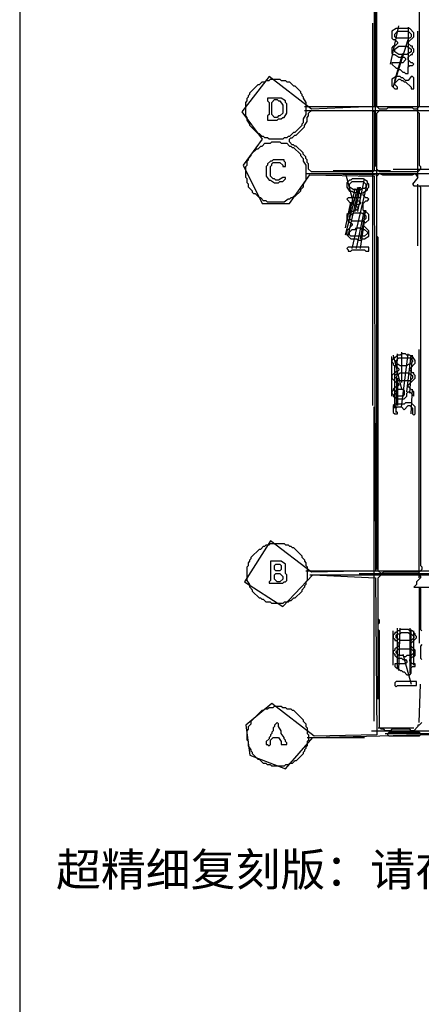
# Model space of a CAD drawing. Header units: millimetres. Extents: x -171 to 29168, y -21389 to 9617.
# Tile 39 of 60: x -171 to 1721, y 1143 to 5779. Entities that reach past the tile are written whole.
import ezdxf

# ---------------------------------------------------------------- set-up
doc = ezdxf.new("R2010")
doc.units = ezdxf.units.MM
for name, color, linetype in [('REFERENCE_FRAME', 3, 'Continuous'), ('REFERENCE_TEXT', 2, 'Continuous'), ('TRACE_CONTOUR_FINE', 8, 'Continuous'), ('TRACE_CONTOUR_MAJOR', 7, 'Continuous'), ('TRACE_DARK_PIXELS', 250, 'Continuous'), ('TRACE_STRAIGHT_LINES', 4, 'Continuous')]:
    doc.layers.add(name, color=color, linetype=linetype)
doc.styles.add('CHINESE', font='simhei.ttf')

msp = doc.modelspace()

# ---------------------------------------------------------------- linework, layer by layer
at = {"layer": 'REFERENCE_FRAME'}
msp.add_lwpolyline([(-170.6, -170.6), (8570.6, -170.6), (8570.6, 8699.2), (-170.6, 8699.2)], close=True, dxfattribs=at)
at = {"layer": 'TRACE_CONTOUR_FINE'}
msp.add_lwpolyline([(1415, 4920.4), (1421.4, 4926.8), (1427.9, 4926.8), (1434.3, 4920.4), (1434.3, 4913.9), (1427.9, 4907.5), (1421.4, 4907.5), (1415, 4913.9)], close=True, dxfattribs=at)
at = {"layer": 'TRACE_CONTOUR_MAJOR'}
for points in [[(1498.6, 6213.2), (1498.6, 5370.6), (1202.8, 5357.7), (1003.4, 5512.1), (874.7, 5344.9), (971.2, 5216.2), (881.2, 5094), (971.2, 4913.9), (1099.8, 4913.9), (1196.3, 5049), (1498.6, 5042.6), (1505.1, 3183.8), (1202.8, 3177.3), (1009.8, 3325.3), (887.6, 3132.3), (1067.7, 3016.5), (1209.2, 3164.5), (1505.1, 3151.6), (1511.5, 2411.9), (1215.6, 2405.5), (1016.2, 2559.9), (894, 2457), (913.3, 2315.5), (1080.6, 2251.1), (1209.2, 2399.1), (2219, 2424.8)], [(1723.7, 2469.8), (1710.9, 2457), (1704.4, 2457), (1704.4, 2450.5), (1685.1, 2431.2), (1672.3, 2431.2), (1665.8, 2437.7), (1582.2, 2437.7), (1575.8, 2431.2), (1550.1, 2431.2), (1543.6, 2437.7), (1530.8, 2437.7), (1524.3, 2444.1), (1524.3, 2900.8), (1517.9, 2907.2), (1517.9, 2932.9), (1524.3, 2939.4), (1524.3, 2952.2), (1517.9, 2958.7), (1517.9, 3151.6), (1530.8, 3164.5), (1710.9, 3164.5), (1717.3, 3158), (1717.3, 3151.6), (1698, 3132.3), (1698, 3119.4), (1685.1, 3106.6), (1710.9, 3106.6), (1717.3, 3100.2), (1717.3, 2907.2), (1723.7, 2900.8)], [(1723.7, 2836.4), (1717.3, 2830), (1717.3, 2772.1), (1723.7, 2765.7)]]:
    msp.add_lwpolyline(points, dxfattribs=at)
for points in [[(1511.5, 6219.6), (1704.4, 6219.6), (1710.9, 6213.2), (1710.9, 6206.7), (1691.6, 6193.9), (1691.6, 6181), (1685.1, 6174.6), (1678.7, 6174.6), (1678.7, 6168.1), (1698, 6168.1), (1710.9, 6155.3), (1710.9, 5370.6), (1698, 5357.7), (1685.1, 5357.7), (1678.7, 5364.2), (1562.9, 5364.2), (1556.5, 5357.7), (1524.3, 5357.7), (1511.5, 5370.6), (1511.5, 6052.4), (1505.1, 6058.8), (1505.1, 6213.2)], [(1601.5, 5737.2), (1582.2, 5724.3), (1582.2, 5692.2), (1588.7, 5685.8), (1595.1, 5685.8), (1608, 5672.9), (1608, 5666.5), (1595.1, 5653.6), (1588.7, 5653.6), (1582.2, 5647.2), (1582.2, 5621.4), (1588.7, 5615), (1595.1, 5615), (1614.4, 5602.1), (1640.1, 5602.1), (1646.6, 5595.7), (1646.6, 5589.3), (1633.7, 5576.4), (1582.2, 5576.4), (1582.2, 5570), (1601.5, 5550.7), (1608, 5550.7), (1614.4, 5544.3), (1620.8, 5544.3), (1633.7, 5531.4), (1640.1, 5531.4), (1646.6, 5525), (1659.4, 5525), (1659.4, 5557.1), (1665.8, 5563.6), (1678.7, 5563.6), (1685.1, 5570), (1678.7, 5576.4), (1672.3, 5576.4), (1659.4, 5589.3), (1659.4, 5602.1), (1672.3, 5615), (1678.7, 5615), (1678.7, 5621.4), (1685.1, 5627.9), (1685.1, 5640.7), (1678.7, 5647.2), (1678.7, 5653.6), (1672.3, 5653.6), (1659.4, 5666.5), (1659.4, 5672.9), (1685.1, 5698.6), (1685.1, 5717.9), (1665.8, 5737.2)], [(1595.1, 5711.5), (1608, 5724.3), (1659.4, 5724.3), (1672.3, 5711.5), (1672.3, 5698.6), (1665.8, 5692.2), (1601.5, 5692.2), (1595.1, 5698.6)], [(1595.1, 5640.7), (1614.4, 5653.6), (1653, 5653.6), (1672.3, 5640.7), (1672.3, 5627.9), (1653, 5615), (1614.4, 5615), (1595.1, 5627.9)], [(1009.8, 5499.2), (1054.8, 5499.2), (1061.3, 5492.8), (1080.6, 5492.8), (1087, 5486.4), (1099.8, 5486.4), (1119.1, 5467.1), (1125.6, 5467.1), (1151.3, 5441.3), (1151.3, 5434.9), (1157.7, 5428.5), (1157.7, 5422.1), (1164.2, 5415.6), (1164.2, 5409.2), (1177, 5389.9), (1177, 5332), (1164.2, 5312.7), (1164.2, 5293.4), (1157.7, 5287), (1157.7, 5280.6), (1125.6, 5248.4), (1119.1, 5248.4), (1099.8, 5229.1), (1093.4, 5229.1), (1087, 5222.7), (1074.1, 5222.7), (1067.7, 5216.2), (1003.4, 5216.2), (996.9, 5222.7), (984.1, 5222.7), (977.6, 5229.1), (971.2, 5229.1), (958.3, 5242), (951.9, 5242), (913.3, 5280.6), (913.3, 5287), (900.5, 5306.3), (900.5, 5319.1), (894, 5325.6), (894, 5389.9), (900.5, 5396.3), (900.5, 5409.2), (906.9, 5415.6), (906.9, 5422.1), (913.3, 5428.5), (913.3, 5434.9), (951.9, 5473.5), (958.3, 5473.5), (971.2, 5486.4), (984.1, 5486.4), (990.5, 5492.8), (1003.4, 5492.8)], [(1582.2, 5499.2), (1582.2, 5467.1), (1595.1, 5454.2), (1608, 5454.2), (1608, 5460.6), (1595.1, 5473.5), (1595.1, 5479.9), (1614.4, 5499.2), (1620.8, 5499.2), (1627.3, 5492.8), (1633.7, 5492.8), (1640.1, 5486.4), (1646.6, 5486.4), (1672.3, 5460.6), (1672.3, 5454.2), (1685.1, 5454.2), (1685.1, 5505.7), (1678.7, 5512.1), (1672.3, 5512.1), (1659.4, 5492.8), (1646.6, 5492.8), (1633.7, 5505.7), (1627.3, 5505.7), (1620.8, 5512.1), (1601.5, 5512.1)], [(996.9, 5409.2), (996.9, 5396.3), (1003.4, 5389.9), (1003.4, 5332), (996.9, 5325.6), (996.9, 5306.3), (1042, 5306.3), (1048.4, 5312.7), (1061.3, 5312.7), (1067.7, 5319.1), (1074.1, 5319.1), (1087, 5338.4), (1087, 5383.5), (1080.6, 5389.9), (1080.6, 5396.3), (1061.3, 5409.2)], [(1029.1, 5402.8), (1042, 5402.8), (1048.4, 5396.3), (1054.8, 5396.3), (1067.7, 5377), (1067.7, 5338.4), (1054.8, 5325.6), (1048.4, 5325.6), (1042, 5319.1), (1029.1, 5319.1), (1016.2, 5332), (1016.2, 5389.9)], [(1099.8, 5216.2), (1106.3, 5222.7), (1112.7, 5222.7), (1125.6, 5235.5), (1132, 5235.5), (1170.6, 5274.1), (1170.6, 5280.6), (1183.5, 5299.8), (1183.5, 5319.1), (1189.9, 5325.6), (1189.9, 5338.4), (1202.8, 5351.3), (1492.2, 5351.3), (1498.6, 5344.9), (1498.6, 5068.3), (1492.2, 5061.9), (1202.8, 5061.9), (1189.9, 5074.7), (1189.9, 5100.5), (1183.5, 5106.9), (1183.5, 5119.8), (1177, 5126.2), (1177, 5132.6), (1164.2, 5145.5), (1164.2, 5151.9), (1132, 5184.1), (1125.6, 5184.1), (1119.1, 5190.5), (1112.7, 5190.5), (1099.8, 5203.4)], [(1524.3, 5351.3), (1698, 5351.3), (1710.9, 5338.4), (1710.9, 5094), (1717.3, 5087.6), (1717.3, 5074.7), (1704.4, 5061.9), (1524.3, 5061.9), (1511.5, 5074.7), (1511.5, 5338.4)], [(984.1, 5196.9), (1009.8, 5196.9), (1016.2, 5203.4), (1054.8, 5203.4), (1061.3, 5196.9), (1087, 5196.9), (1099.8, 5184.1), (1106.3, 5184.1), (1112.7, 5177.6), (1119.1, 5177.6), (1151.3, 5145.5), (1151.3, 5139.1), (1164.2, 5126.2), (1164.2, 5113.3), (1177, 5094), (1177, 5023.3), (1164.2, 5004), (1164.2, 4991.1), (1151.3, 4978.3), (1151.3, 4971.8), (1125.6, 4946.1), (1119.1, 4946.1), (1112.7, 4939.7), (1106.3, 4939.7), (1099.8, 4933.2), (1093.4, 4933.2), (1074.1, 4920.4), (996.9, 4920.4), (990.5, 4926.8), (977.6, 4926.8), (964.8, 4939.7), (958.3, 4939.7), (939.1, 4959), (932.6, 4959), (926.2, 4965.4), (926.2, 4971.8), (906.9, 4991.1), (906.9, 5004), (900.5, 5010.4), (900.5, 5029.7), (894, 5036.1), (894, 5087.6), (900.5, 5094), (900.5, 5113.3), (906.9, 5119.8), (906.9, 5126.2), (919.8, 5139.1), (919.8, 5145.5), (945.5, 5171.2), (951.9, 5171.2), (964.8, 5184.1), (971.2, 5184.1)], [(1074.1, 5119.8), (1022.7, 5119.8), (1016.2, 5113.3), (1009.8, 5113.3), (996.9, 5100.5), (996.9, 5094), (990.5, 5087.6), (990.5, 5042.6), (1003.4, 5023.3), (1009.8, 5023.3), (1029.1, 5010.4), (1048.4, 5010.4), (1054.8, 5016.8), (1067.7, 5016.8), (1080.6, 5029.7), (1080.6, 5036.1), (1067.7, 5036.1), (1048.4, 5023.3), (1035.5, 5023.3), (1029.1, 5029.7), (1022.7, 5029.7), (1009.8, 5042.6), (1009.8, 5087.6), (1016.2, 5094), (1016.2, 5100.5), (1022.7, 5106.9), (1054.8, 5106.9), (1067.7, 5094), (1067.7, 5087.6), (1080.6, 5087.6), (1080.6, 5106.9), (1074.1, 5113.3)], [(1524.3, 5055.4), (1537.2, 5049), (1678.7, 5049), (1691.6, 5055.4), (1704.4, 5036.1), (1678.7, 5004), (1685.1, 4997.5), (1710.9, 4997.5), (1717.3, 4991.1), (1717.3, 3209.5), (1723.7, 3203.1), (1723.7, 3190.2), (1710.9, 3177.3), (1543.6, 3177.3), (1530.8, 3170.9), (1517.9, 3183.8), (1517.9, 4753.1), (1511.5, 4759.6), (1511.5, 5042.6)], [(1395.7, 5029.7), (1389.3, 5023.3), (1382.8, 5023.3), (1370, 5010.4), (1370, 4991.1), (1382.8, 4971.8), (1395.7, 4971.8), (1402.1, 4965.4), (1427.9, 4965.4), (1434.3, 4959), (1434.3, 4946.1), (1427.9, 4939.7), (1376.4, 4939.7), (1370, 4933.2), (1389.3, 4913.9), (1395.7, 4913.9), (1402.1, 4907.5), (1408.6, 4907.5), (1421.4, 4894.6), (1421.4, 4888.2), (1415, 4881.8), (1408.6, 4881.8), (1402.1, 4875.3), (1389.3, 4875.3), (1370, 4862.5), (1370, 4843.2), (1376.4, 4836.8), (1376.4, 4830.3), (1395.7, 4817.5), (1395.7, 4811), (1370, 4785.3), (1370, 4766), (1389.3, 4746.7), (1415, 4746.7), (1421.4, 4740.3), (1434.3, 4740.3), (1440.7, 4746.7), (1453.6, 4746.7), (1472.9, 4759.6), (1472.9, 4785.3), (1447.2, 4811), (1447.2, 4817.5), (1453.6, 4823.9), (1460, 4823.9), (1472.9, 4836.8), (1472.9, 4862.5), (1460, 4875.3), (1453.6, 4875.3), (1447.2, 4881.8), (1447.2, 4913.9), (1460, 4926.8), (1466.5, 4926.8), (1472.9, 4933.2), (1466.5, 4939.7), (1460, 4939.7), (1447.2, 4952.5), (1447.2, 4965.4), (1466.5, 4978.3), (1466.5, 4984.7), (1472.9, 4991.1), (1472.9, 5004), (1466.5, 5010.4), (1466.5, 5016.8), (1447.2, 5029.7)], [(1382.8, 5004), (1395.7, 5016.8), (1447.2, 5016.8), (1460, 5004), (1460, 4991.1), (1453.6, 4984.7), (1440.7, 4984.7), (1434.3, 4978.3), (1402.1, 4978.3), (1382.8, 4991.1)], [(1382.8, 4856), (1402.1, 4868.9), (1440.7, 4868.9), (1460, 4856), (1460, 4843.2), (1447.2, 4830.3), (1395.7, 4830.3), (1382.8, 4843.2)], [(1382.8, 4766), (1382.8, 4778.9), (1395.7, 4791.7), (1408.6, 4791.7), (1415, 4798.2), (1434.3, 4798.2), (1440.7, 4791.7), (1453.6, 4791.7), (1466.5, 4778.9), (1466.5, 4772.4), (1453.6, 4759.6), (1389.3, 4759.6)], [(1370, 4701.7), (1376.4, 4695.3), (1376.4, 4688.8), (1389.3, 4688.8), (1395.7, 4695.3), (1453.6, 4695.3), (1460, 4688.8), (1472.9, 4688.8), (1472.9, 4708.1), (1376.4, 4708.1)], [(1646.6, 4206.4), (1627.3, 4206.4), (1620.8, 4200), (1608, 4200), (1595.1, 4187.1), (1588.7, 4187.1), (1588.7, 4180.7), (1582.2, 4174.3), (1582.2, 4167.8), (1588.7, 4161.4), (1588.7, 4155), (1595.1, 4148.5), (1601.5, 4148.5), (1614.4, 4135.7), (1614.4, 4129.2), (1608, 4122.8), (1601.5, 4122.8), (1582.2, 4103.5), (1582.2, 4090.7), (1601.5, 4071.4), (1608, 4071.4), (1614.4, 4064.9), (1614.4, 4058.5), (1608, 4052.1), (1601.5, 4052.1), (1588.7, 4039.2), (1588.7, 4032.8), (1582.2, 4026.3), (1582.2, 4019.9), (1588.7, 4013.5), (1588.7, 4007), (1608, 3994.2), (1640.1, 3994.2), (1653, 4007), (1653, 4019.9), (1659.4, 4026.3), (1665.8, 4026.3), (1685.1, 4007), (1685.1, 4026.3), (1659.4, 4052.1), (1659.4, 4058.5), (1691.6, 4090.7), (1691.6, 4103.5), (1685.1, 4110), (1685.1, 4116.4), (1678.7, 4116.4), (1665.8, 4129.2), (1665.8, 4135.7), (1691.6, 4161.4), (1691.6, 4174.3), (1678.7, 4193.6), (1672.3, 4193.6), (1665.8, 4200), (1653, 4200)], [(1601.5, 4161.4), (1601.5, 4174.3), (1614.4, 4187.1), (1665.8, 4187.1), (1678.7, 4174.3), (1678.7, 4167.8), (1665.8, 4155), (1659.4, 4155), (1653, 4148.5), (1620.8, 4148.5)], [(1595.1, 4103.5), (1601.5, 4110), (1614.4, 4110), (1620.8, 4116.4), (1659.4, 4116.4), (1678.7, 4103.5), (1678.7, 4090.7), (1665.8, 4077.8), (1614.4, 4077.8), (1595.1, 4097.1)], [(1595.1, 4026.3), (1608, 4039.2), (1633.7, 4039.2), (1640.1, 4032.8), (1640.1, 4013.5), (1633.7, 4007), (1608, 4007), (1595.1, 4019.9)], [(1691.6, 3955.6), (1672.3, 3974.9), (1646.6, 3974.9), (1640.1, 3968.5), (1595.1, 3968.5), (1588.7, 3962), (1588.7, 3929.9), (1595.1, 3923.4), (1608, 3923.4), (1608, 3929.9), (1601.5, 3936.3), (1601.5, 3949.2), (1608, 3955.6), (1627.3, 3955.6), (1640.1, 3942.7), (1659.4, 3962), (1665.8, 3962), (1678.7, 3949.2), (1678.7, 3923.4), (1685.1, 3917), (1691.6, 3923.4)], [(990.5, 3306), (1003.4, 3306), (1009.8, 3312.4), (1074.1, 3312.4), (1080.6, 3306), (1093.4, 3306), (1099.8, 3299.5), (1106.3, 3299.5), (1112.7, 3293.1), (1119.1, 3293.1), (1157.7, 3254.5), (1157.7, 3248.1), (1170.6, 3235.2), (1170.6, 3228.8), (1177, 3222.4), (1177, 3209.5), (1183.5, 3203.1), (1183.5, 3138.7), (1177, 3132.3), (1177, 3119.4), (1170.6, 3113), (1170.6, 3106.6), (1157.7, 3093.7), (1157.7, 3087.3), (1125.6, 3055.1), (1119.1, 3055.1), (1106.3, 3042.3), (1099.8, 3042.3), (1093.4, 3035.8), (1074.1, 3035.8), (1067.7, 3029.4), (1016.2, 3029.4), (1009.8, 3035.8), (990.5, 3035.8), (977.6, 3048.7), (971.2, 3048.7), (964.8, 3055.1), (958.3, 3055.1), (926.2, 3087.3), (926.2, 3093.7), (913.3, 3106.6), (913.3, 3119.4), (900.5, 3138.7), (900.5, 3203.1), (906.9, 3209.5), (906.9, 3222.4), (913.3, 3228.8), (913.3, 3235.2), (919.8, 3241.7), (919.8, 3248.1), (958.3, 3286.7), (964.8, 3286.7), (977.6, 3299.5), (984.1, 3299.5)], [(1009.8, 3228.8), (1009.8, 3138.7), (1003.4, 3132.3), (1003.4, 3125.9), (1067.7, 3125.9), (1074.1, 3132.3), (1080.6, 3132.3), (1087, 3138.7), (1087, 3164.5), (1080.6, 3170.9), (1080.6, 3215.9), (1061.3, 3228.8)], [(1029.1, 3209.5), (1035.5, 3215.9), (1054.8, 3215.9), (1061.3, 3209.5), (1061.3, 3190.2), (1054.8, 3183.8), (1035.5, 3183.8), (1029.1, 3190.2)], [(1029.1, 3164.5), (1035.5, 3170.9), (1054.8, 3170.9), (1067.7, 3158), (1067.7, 3145.2), (1054.8, 3132.3), (1042, 3132.3), (1029.1, 3145.2)], [(1620.8, 2907.2), (1614.4, 2900.8), (1608, 2900.8), (1601.5, 2894.3), (1595.1, 2894.3), (1595.1, 2887.9), (1588.7, 2881.5), (1588.7, 2868.6), (1595.1, 2862.2), (1595.1, 2855.7), (1601.5, 2855.7), (1614.4, 2842.9), (1614.4, 2830), (1595.1, 2817.2), (1595.1, 2810.7), (1588.7, 2804.3), (1588.7, 2797.9), (1595.1, 2791.4), (1595.1, 2785), (1608, 2772.1), (1627.3, 2772.1), (1633.7, 2765.7), (1646.6, 2765.7), (1653, 2759.3), (1653, 2752.8), (1646.6, 2746.4), (1595.1, 2746.4), (1595.1, 2733.5), (1601.5, 2727.1), (1608, 2727.1), (1620.8, 2714.2), (1627.3, 2714.2), (1633.7, 2707.8), (1640.1, 2707.8), (1653, 2694.9), (1665.8, 2694.9), (1672.3, 2701.4), (1672.3, 2727.1), (1678.7, 2733.5), (1691.6, 2733.5), (1691.6, 2746.4), (1678.7, 2746.4), (1665.8, 2759.3), (1665.8, 2765.7), (1678.7, 2778.6), (1685.1, 2778.6), (1691.6, 2785), (1691.6, 2810.7), (1672.3, 2830), (1672.3, 2842.9), (1698, 2868.6), (1698, 2875), (1691.6, 2881.5), (1691.6, 2887.9), (1678.7, 2900.8), (1665.8, 2900.8), (1659.4, 2907.2)], [(1601.5, 2881.5), (1608, 2887.9), (1620.8, 2887.9), (1627.3, 2894.3), (1659.4, 2894.3), (1665.8, 2887.9), (1672.3, 2887.9), (1685.1, 2875), (1685.1, 2868.6), (1672.3, 2855.7), (1620.8, 2855.7), (1601.5, 2868.6)], [(1601.5, 2804.3), (1614.4, 2817.2), (1672.3, 2817.2), (1685.1, 2804.3), (1685.1, 2797.9), (1672.3, 2785), (1653, 2785), (1646.6, 2778.6), (1640.1, 2778.6), (1633.7, 2785), (1614.4, 2785), (1601.5, 2797.9)], [(1595.1, 2656.4), (1595.1, 2643.5), (1601.5, 2637.1), (1608, 2643.5), (1698, 2643.5), (1698, 2662.8), (1601.5, 2662.8)], [(1029.1, 2547), (1061.3, 2547), (1067.7, 2540.6), (1080.6, 2540.6), (1087, 2534.2), (1106.3, 2534.2), (1112.7, 2527.7), (1119.1, 2527.7), (1164.2, 2482.7), (1164.2, 2476.3), (1177, 2463.4), (1177, 2450.5), (1183.5, 2444.1), (1183.5, 2418.4), (1189.9, 2411.9), (1189.9, 2386.2), (1183.5, 2379.8), (1183.5, 2360.5), (1177, 2354.1), (1177, 2347.6), (1170.6, 2341.2), (1170.6, 2334.8), (1164.2, 2328.3), (1164.2, 2321.9), (1132, 2289.7), (1125.6, 2289.7), (1112.7, 2276.9), (1099.8, 2276.9), (1093.4, 2270.4), (1080.6, 2270.4), (1074.1, 2264), (1016.2, 2264), (1009.8, 2270.4), (996.9, 2270.4), (990.5, 2276.9), (977.6, 2276.9), (958.3, 2296.2), (951.9, 2296.2), (926.2, 2321.9), (926.2, 2328.3), (919.8, 2334.8), (919.8, 2341.2), (906.9, 2360.5), (906.9, 2379.8), (900.5, 2386.2), (900.5, 2431.2), (906.9, 2437.7), (906.9, 2450.5), (919.8, 2463.4), (919.8, 2476.3), (971.2, 2527.7), (977.6, 2527.7), (984.1, 2534.2), (996.9, 2534.2), (1003.4, 2540.6), (1022.7, 2540.6)], [(1042, 2469.8), (1029.1, 2457), (1029.1, 2450.5), (1022.7, 2444.1), (1022.7, 2431.2), (1016.2, 2424.8), (1016.2, 2418.4), (1009.8, 2411.9), (1009.8, 2405.5), (1003.4, 2399.1), (1003.4, 2392.6), (990.5, 2379.8), (990.5, 2366.9), (996.9, 2366.9), (1003.4, 2360.5), (1009.8, 2366.9), (1009.8, 2386.2), (1022.7, 2399.1), (1048.4, 2399.1), (1061.3, 2379.8), (1061.3, 2366.9), (1087, 2366.9), (1087, 2373.4), (1080.6, 2379.8), (1080.6, 2386.2), (1074.1, 2392.6), (1074.1, 2399.1), (1061.3, 2418.4), (1061.3, 2431.2), (1048.4, 2450.5), (1048.4, 2463.4)], [(1562.9, 2418.4), (1569.4, 2424.8), (1710.9, 2424.8), (1717.3, 2418.4), (1717.3, 2411.9), (1710.9, 2405.5), (1569.4, 2405.5), (1562.9, 2411.9)]]:
    msp.add_lwpolyline(points, close=True, dxfattribs=at)
at = {"layer": 'TRACE_DARK_PIXELS'}
for p, q in [((1177, 5055.4), (2527.7, 5055.4)), ((1698, 4997.5), (2180.4, 4997.5)), ((1196.3, 3164.5), (2836.4, 3164.5)), ((1698, 3106.6), (2141.8, 3106.6)), ((1485.8, 2431.2), (3820.5, 2431.2))]:
    msp.add_line(p, q, dxfattribs=at)
at = {"layer": 'TRACE_STRAIGHT_LINES'}
for p, q in [((1505.1, 5087.6), (1505.1, 7280.9)), ((1492.2, 3962), (1492.2, 5762.9)), ((1575.8, 5570), (1614.4, 5750.1)), ((1659.4, 5743.6), (1659.4, 5557.1)), ((1704.4, 5042.6), (1704.4, 5724.3)), ((1588.7, 5460.6), (1659.4, 5685.8)), ((1595.1, 5492.8), (1633.7, 5621.4)), ((1170.6, 5370.6), (1755.9, 5370.6)), ((1170.6, 5351.3), (1755.9, 5351.3)), ((1196.3, 5055.4), (1505.1, 5049)), ((1305.7, 5068.3), (1575.8, 5068.3)), ((1363.6, 5055.4), (1402.1, 4907.5)), ((1511.5, 3190.2), (1511.5, 5081.2)), ((1517.9, 5055.4), (1698, 5055.4)), ((1588.7, 5074.7), (2508.4, 5074.7)), ((1395.7, 4701.7), (1466.5, 5010.4)), ((1421.4, 4875.3), (1453.6, 5029.7)), ((1363.6, 4766), (1421.4, 4991.1)), ((1376.4, 4759.6), (1427.9, 4991.1)), ((1382.8, 4862.5), (1408.6, 4984.7)), ((1408.6, 4875.3), (1434.3, 4991.1)), ((1704.4, 4714.5), (1704.4, 5004)), ((1363.6, 4798.2), (1389.3, 4920.4)), ((1415, 4701.7), (1453.6, 4881.8)), ((1434.3, 4746.7), (1460, 4881.8)), ((1434.3, 4701.7), (1453.6, 4830.3)), ((1710.9, 3151.6), (1710.9, 4225.7)), ((1582.2, 4007), (1582.2, 4193.6)), ((1588.7, 4200), (1627.3, 4039.2)), ((1601.5, 3929.9), (1608, 4206.4)), ((1627.3, 4212.9), (1627.3, 4071.4)), ((1627.3, 3955.6), (1659.4, 4206.4)), ((1653, 4026.3), (1672.3, 4200)), ((1665.8, 4019.9), (1678.7, 4200)), ((1595.1, 3949.2), (1595.1, 4148.5)), ((1608, 4090.7), (1608, 3962)), ((1672.3, 3923.4), (1678.7, 4039.2)), ((1498.6, 2476.3), (1498.6, 3955.6)), ((1177, 3183.8), (1897.4, 3183.8)), ((1427.9, 3170.9), (1788.1, 3170.9)), ((1710.9, 3106.6), (1710.9, 2842.9)), ((1517.9, 2579.2), (1517.9, 3080.9)), ((1588.7, 2740), (1588.7, 2900.8)), ((1608, 2720.7), (1608, 2913.6)), ((1614.4, 2714.2), (1620.8, 2913.6)), ((1665.8, 2913.6), (1665.8, 2701.4)), ((1672.3, 2733.5), (1672.3, 2907.2)), ((1685.1, 2740), (1685.1, 2900.8)), ((1633.7, 2791.4), (1672.3, 2649.9)), ((1710.9, 2469.8), (1717.3, 2649.9)), ((1517.9, 2444.1), (1685.1, 2444.1)), ((1550.1, 2418.4), (1826.6, 2418.4)), ((1556.5, 2431.2), (3891.3, 2431.2)), ((1183.5, 2399.1), (1453.6, 2399.1))]:
    msp.add_line(p, q, dxfattribs=at)

# ---------------------------------------------------------------- texts
at = {"layer": 'REFERENCE_TEXT', "style": 'CHINESE'}
msp.add_text('超精细复刻版：请在AutoCAD中保留UNDERLAY_IMAGE作校核；可隐藏TRACE_DARK_PIXELS减少灰色细节密度。', height=155, dxfattribs=at).set_placement((0, 1700))

doc.saveas('drawing.dxf')
